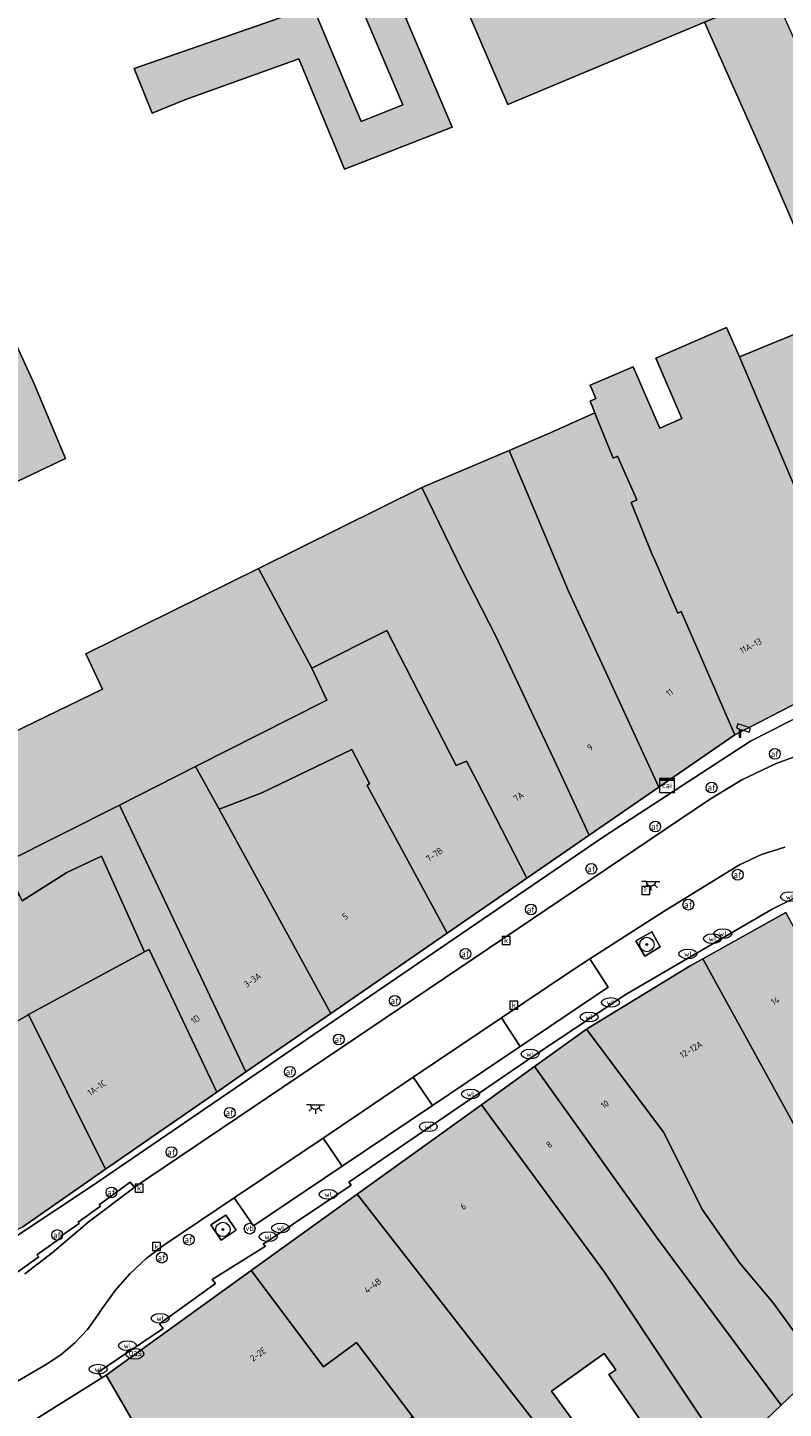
# Model space of a CAD drawing. Header units: metres. Extents: x 196496 to 197479, y 355250 to 356324.
# Tile 69 of 119: x 196926 to 196968, y 355937 to 356013. Entities that reach past the tile are written whole.
import ezdxf
from ezdxf.enums import TextEntityAlignment as Align

# ---------------------------------------------------------------- set-up
doc = ezdxf.new("R2010")
doc.units = ezdxf.units.M
doc.layers.get('0').update_dxf_attribs({"lineweight": 9})
for name, color, linetype, lineweight in [('B-WE-GR-BOOM-S', 251, 'Continuous', 9), ('B-WE-IE-MEUBILAIR_WEGMEUBILAIR-GV', 251, 'Continuous', 9), ('B-WE-IE-MEUBILAIR_WEGMEUBILAIR-S', 251, 'Continuous', 9), ('B-WE-KL-DATA-S', 251, 'Continuous', 9), ('B-WE-KL-ET_LS_OV_LICHTPUNT-S', 251, 'Continuous', 9), ('B-WE-KL-GAS_PUT-S', 251, 'Continuous', 9), ('B-WE-KL-WATER-S', 251, 'Continuous', 9), ('B-WE-OG-BEBOUWING-GV', 251, 'Continuous', 9), ('B-WE-OG-BEBOUWING_HUISNUMMER-T35', 90, 'Continuous', 9), ('B-WE-OG-TERREIN_ERF-GV', 251, 'Continuous', 9), ('B-WE-RI-GWA_KOLK-S', 251, 'Continuous', 9), ('B-WE-RI-GWA_RIOOLPUT-S', 251, 'Continuous', 9), ('B-WE-VH-ONVERHARD-GV', 251, 'Continuous', 9), ('B-WE-VH-VERHARDING_OPEN-GV', 251, 'Continuous', 9), ('B-WE-VH-VERHARDING_STRAATBAKSTEEN-GV', 251, 'Continuous', 9), ('B-WE-VW-AFSLUITPAAL-S', 251, 'Continuous', 9)]:
    doc.layers.add(name, color=color, linetype=linetype, lineweight=lineweight)
doc.layers.add('X-XX-AL-PRESENTATIE_GEBOUW3-V', color=7, linetype='Continuous', lineweight=9, true_color=0xebe1d6)
doc.styles.add('NLCS-ISO', font='NLCS-ISO.ttf')
doc.styles.add('NLCS-ISO-ANNOTATIEF-T35', font='NLCS-ISO.ttf', dxfattribs={"height": 3.5})

# ---------------------------------------------------------------- blocks, each defined once
blk = doc.blocks.new('SKL-DATA_SIGNAAL_CAIKAST-SO')
at = {"color": 0, "linetype": 'ByBlock', "lineweight": 18}
for points in [[(-2, 2), (2, 2), (2, 1.68), (-2, 1.68)], [(-2, 1.52), (2, 1.52), (2, -2), (-2, -2)]]:
    blk.add_lwpolyline(points, close=True, dxfattribs=at)
at = {"color": 0, "linetype": 'ByBlock', "lineweight": 18, "style": 'NLCS-ISO'}
blk.add_text('cai', height=1.5, dxfattribs=at).set_placement((0, 0), align=Align.MIDDLE_CENTER)
blk = doc.blocks.new('SVW-AFSLUITPAAL-SO')
at = {"lineweight": 18}
blk.add_circle((0, 0), 1.5, dxfattribs=at)
at = {"lineweight": 18, "style": 'NLCS-ISO'}
blk.add_text('af', height=1.8, dxfattribs=at).set_placement((0, 0), align=Align.MIDDLE_CENTER)
blk = doc.blocks.new('SIE-WEG_PAAL_VERKEERSBORD-SO')
at = {"color": 0, "linetype": 'ByBlock', "lineweight": 18}
blk.add_circle((0, 0), 1.5, dxfattribs=at)
at = {"color": 0, "linetype": 'ByBlock', "lineweight": 18, "style": 'NLCS-ISO'}
blk.add_text('vb', height=1.5, dxfattribs=at).set_placement((0, 0.13), align=Align.MIDDLE_CENTER)
blk = doc.blocks.new('SKL-WATER_WATERLEIDINGPUT-SO')
at = {"color": 0, "linetype": 'ByBlock', "lineweight": 18}
blk.add_ellipse((0, 0), major_axis=(2.5, 0), ratio=0.54, dxfattribs=at)
at = {"color": 0, "linetype": 'ByBlock', "lineweight": 18, "style": 'NLCS-ISO'}
blk.add_text('wl', height=1.5, dxfattribs=at).set_placement((0, 0), align=Align.MIDDLE_CENTER)
blk = doc.blocks.new('SRI-KOLK-SO')
at = {"color": 0, "linetype": 'ByBlock', "lineweight": 18}
blk.add_lwpolyline([(-1.125, -1.125), (1.125, -1.125), (1.125, 1.125), (-1.125, 1.125)], close=True, dxfattribs=at)
at = {"color": 0, "linetype": 'ByBlock', "lineweight": 18, "style": 'NLCS-ISO'}
blk.add_text('k', height=1.5, dxfattribs=at).set_placement((0, 0), align=Align.MIDDLE_CENTER)
blk = doc.blocks.new('SRI-PUT_INSPECTIEPUT_RIOOLPUT-SO')
at = {"color": 0, "linetype": 'ByBlock', "lineweight": 18}
blk.add_lwpolyline([(-1.12, -1.12), (1.12, -1.12), (1.12, 1.12), (-1.12, 1.12)], close=True, dxfattribs=at)
at = {"color": 0, "linetype": 'ByBlock', "lineweight": 18, "style": 'NLCS-ISO'}
blk.add_text('r', height=1.5, dxfattribs=at).set_placement((0, 0.28), align=Align.MIDDLE_CENTER)
blk = doc.blocks.new('SKL-GAS_PUT-SO')
at = {"color": 0, "linetype": 'ByBlock', "lineweight": 18}
blk.add_ellipse((0, 0), major_axis=(2.5, 0), ratio=0.601255, dxfattribs=at)
at = {"color": 0, "linetype": 'ByBlock', "lineweight": 18, "style": 'NLCS-ISO'}
blk.add_text('gas', height=1.8, dxfattribs=at).set_placement((0.12, 0.3), align=Align.MIDDLE_CENTER)
blk = doc.blocks.new('SIE-WEG_CAMERA-SO')
at = {"color": 0, "linetype": 'ByBlock', "lineweight": 18}
blk.add_lwpolyline([(-1.22, 0.41), (-1.22, -1.92), (-0.72, -1.92), (-0.72, 0.25), (1.55, -0.53), (1.95, 0.66), (-1.6, 1.86), (-2, 0.68)], close=True, dxfattribs=at)
blk = doc.blocks.new('SKL-ET_OV_LICHTPUNT-SO')
at = {"color": 0, "linetype": 'ByBlock', "lineweight": 18}
for points in [[(-1.25, 0), (-2.5, 0)], [(1.25, 0), (2.5, 0)], [(-0.92, -0.85), (-1.83, -1.7)], [(0, -1.25), (0, -2.5)], [(0.92, -0.85), (1.83, -1.7)]]:
    blk.add_lwpolyline(points, dxfattribs=at)
blk.add_lwpolyline([(0, 0), (1.25, 0, -1), (-1.25, 0)], format="xyb", close=True, dxfattribs=at)
blk = doc.blocks.new('SGR-BOOM_01-SO')
at = {"linetype": 'ByBlock', "lineweight": 18}
h = blk.add_hatch(color=0, dxfattribs=at)
h.dxf.hatch_style = 1
edge = h.paths.add_edge_path()
edge.add_arc((0, 0), 0.25, 0, 360)
at = {"color": 0, "linetype": 'ByBlock', "lineweight": 18}
for radius in [2, 0.25]:
    blk.add_circle((0, 0), radius, dxfattribs=at)

msp = doc.modelspace()

# ---------------------------------------------------------------- hatches: boundary and pattern name
at = {"layer": 'X-XX-AL-PRESENTATIE_GEBOUW3-V'}
for points in [[(196950.38, 356015.235), (196950.203, 356015.645), (196964.625, 356022.765), (196964.734, 356022.512), (196966.477, 356023.291), (196966.28, 356023.742), (196965.281, 356026.037), (196944.434, 356015.544), (196947.147, 356009.174), (196944.828, 356008.249), (196942.128, 356014.643), (196932.191, 356011.183), (196933.192, 356008.702), (196935.019, 356009.454), (196941.351, 356011.732), (196943.899, 356005.589), (196949.878, 356007.921), (196947.314, 356013.989), (196949.168, 356014.592)], [(196964.734, 356022.512), (196964.625, 356022.765), (196950.203, 356015.645), (196950.38, 356015.235), (196952.987, 356009.192), (196963.931, 356013.766), (196967.817, 356015.39)], [(196971.073, 356007.969), (196970.844, 356008.485), (196968.435, 356013.919), (196967.817, 356015.39), (196963.931, 356013.766), (196967.2, 356006.388), (196969.037, 356002.132), (196970.228, 355999.374), (196971.136, 355997.27), (196969.709, 355996.733), (196972.459, 355990.029), (196973.574, 355987.681), (196973.532, 355987.662), (196976.991, 355979.955), (196979.898, 355981.566), (196985.509, 355983.877), (196982.774, 355990.492), (196980.778, 355995.489), (196979.455, 355998.573), (196976.55, 356005.592), (196972.813, 356003.987), (196972.306, 356005.149)], [(196915.357, 355984.947), (196915.062, 355984.818), (196913.521, 355984.159), (196901.61, 355978.899), (196907.108, 355966.471), (196907.304, 355966.027), (196919.297, 355971.155), (196914.089, 355982.886), (196919.398, 355985.218), (196924.568, 355987.685), (196928.371, 355989.484), (196926.62, 355993.641), (196924.608, 355998.022), (196920.027, 355996.085), (196919.925, 355996.042), (196921.349, 355992.74), (196923.224, 355988.392), (196917.327, 355985.81)], [(196965.602, 355995.744), (196965.155, 355996.775), (196961.212, 355995.068), (196962.666, 355991.71), (196961.44, 355991.179), (196959.959, 355994.599), (196957.565, 355993.563), (196957.885, 355992.825), (196957.557, 355992.683), (196957.818, 355992.037), (196957.992, 355991.606), (196958.841, 355989.506), (196959.078, 355989.616), (196960.163, 355987.187), (196959.841, 355987.033), (196961.027, 355984.1), (196961.102, 355983.959), (196961.872, 355982.199), (196962.446, 355980.887), (196962.618, 355980.969), (196965.605, 355974.112), (196973.4, 355978.112), (196969.757, 355985.968), (196965.86, 355995.154)], [(196973.532, 355987.662), (196973.574, 355987.681), (196972.459, 355990.029), (196969.709, 355996.733), (196965.86, 355995.154), (196969.757, 355985.968), (196973.4, 355978.112), (196976.991, 355979.955)], [(196953.049, 355989.934), (196954.046, 355987.611), (196956.353, 355982.106), (196961.386, 355971.204), (196965.605, 355974.112), (196962.618, 355980.969), (196962.446, 355980.887), (196961.872, 355982.199), (196961.102, 355983.959), (196961.027, 355984.1), (196959.841, 355987.033), (196960.163, 355987.187), (196959.078, 355989.616), (196958.841, 355989.506), (196957.992, 355991.606), (196957.818, 355992.037), (196955.301, 355990.909)], [(196948.192, 355987.884), (196950.441, 355983.255), (196952.297, 355979.642), (196955.682, 355972.438), (196957.502, 355968.525), (196961.386, 355971.204), (196956.353, 355982.106), (196954.046, 355987.611), (196953.049, 355989.934)], [(196957.502, 355968.525), (196955.682, 355972.438), (196952.297, 355979.642), (196950.441, 355983.255), (196948.192, 355987.884), (196939.103, 355983.378), (196942.072, 355977.818), (196942.188, 355977.877), (196946.245, 355979.925), (196950.097, 355972.399), (196950.682, 355972.656), (196951.261, 355971.546), (196954.045, 355966.141)], [(196935.61, 355972.354), (196942.729, 355975.954), (196942.909, 355976.045), (196942.072, 355977.818), (196939.103, 355983.378), (196929.494, 355978.615), (196930.431, 355976.653), (196922.229, 355972.689), (196922.267, 355972.61), (196924.898, 355967.078), (196924.953, 355966.964), (196931.369, 355970.209)], [(196936.915, 355969.971), (196939.296, 355970.893), (196944.304, 355973.302), (196945.292, 355971.4), (196945.147, 355971.299), (196949.609, 355963.081), (196954.045, 355966.141), (196951.261, 355971.546), (196950.682, 355972.656), (196950.097, 355972.399), (196946.245, 355979.925), (196942.188, 355977.877), (196942.072, 355977.818), (196942.909, 355976.045), (196942.729, 355975.954), (196935.61, 355972.354)], [(196936.915, 355969.971), (196943.135, 355958.616), (196949.609, 355963.081), (196945.147, 355971.299), (196945.292, 355971.4), (196944.304, 355973.302), (196939.296, 355970.893)], [(196931.369, 355970.209), (196938.406, 355955.354), (196943.135, 355958.616), (196936.915, 355969.971), (196935.61, 355972.354)], [(196925.802, 355965.205), (196925.959, 355964.886), (196928.446, 355966.452), (196930.371, 355967.369), (196932.773, 355962.036), (196933.017, 355962.173), (196936.789, 355954.239), (196938.406, 355955.354), (196931.369, 355970.209), (196924.953, 355966.964)], [(196926.247, 355958.503), (196926.319, 355958.544), (196932.773, 355962.036), (196930.371, 355967.369), (196928.446, 355966.452), (196925.959, 355964.886), (196925.802, 355965.205), (196924.29, 355964.337), (196924.32, 355964.274), (196924.493, 355963.963), (196924.395, 355963.897), (196925.481, 355961.697), (196922.014, 355959.951), (196920.756, 355962.201), (196917.837, 355960.563), (196911.011, 355957.646), (196913.741, 355951.474), (196914.453, 355951.788)], [(196969.783, 355951.093), (196974.962, 355943.277), (196978.554, 355945.407), (196977.984, 355946.535), (196975.784, 355950.785), (196968.45, 355964.233), (196963.831, 355961.651), (196969.648, 355951.056)], [(196926.319, 355958.544), (196930.593, 355949.938), (196936.789, 355954.239), (196933.017, 355962.173), (196932.773, 355962.036)], [(196957.348, 355957.74), (196961.635, 355952.001), (196963.815, 355947.685), (196965.886, 355944.713), (196967.748, 355942.505), (196968.816, 355941.033), (196970.369, 355938.892), (196970.939, 355939.436), (196974.962, 355943.277), (196969.783, 355951.093), (196969.648, 355951.056), (196963.831, 355961.651), (196963.123, 355961.255)], [(196930.593, 355949.938), (196926.319, 355958.544), (196926.247, 355958.503), (196914.453, 355951.788), (196918.276, 355942.865), (196925.988, 355946.741)], [(196957.348, 355957.74), (196954.47, 355955.665), (196961.245, 355946.166), (196965.373, 355940.612), (196968.186, 355936.809), (196970.369, 355938.892), (196968.816, 355941.033), (196967.748, 355942.505), (196965.886, 355944.713), (196963.815, 355947.685), (196961.635, 355952.001)], [(196968.186, 355936.809), (196965.373, 355940.612), (196961.245, 355946.166), (196954.47, 355955.665), (196951.512, 355953.534), (196958.365, 355944.207), (196962.347, 355938.199), (196965.175, 355933.933)], [(196951.512, 355953.534), (196944.595, 355948.548), (196955.609, 355934.418), (196953.806, 355933.369), (196954.639, 355932.146), (196956.394, 355933.163), (196956.485, 355933.088), (196957.955, 355934.121), (196955.413, 355937.594), (196958.345, 355939.693), (196958.984, 355938.773), (196958.601, 355938.527), (196961.382, 355934.504), (196958.771, 355932.977), (196952.809, 355929.49), (196955.466, 355925.755), (196958.204, 355927.319), (196958.342, 355927.047), (196966.65, 355931.706), (196966.307, 355932.195), (196965.122, 355933.883), (196965.175, 355933.933), (196962.347, 355938.199), (196958.365, 355944.207)], [(196938.708, 355944.305), (196942.724, 355938.941), (196944.561, 355940.307), (196947.679, 355936.192), (196949.624, 355933.624), (196950.418, 355932.552), (196950.523, 355932.666), (196951.128, 355931.812), (196953.806, 355933.369), (196955.609, 355934.418), (196944.595, 355948.548)], [(196938.708, 355944.305), (196930.633, 355938.485), (196934.205, 355932.311), (196934.24, 355932.331), (196937.574, 355934.262), (196942.977, 355928.254), (196943.505, 355927.663), (196948.724, 355921.9), (196955.466, 355925.755), (196952.809, 355929.49), (196951.128, 355931.812), (196950.523, 355932.666), (196950.418, 355932.552), (196945.54, 355929.103), (196942.84, 355932.684), (196946.279, 355935.138), (196947.679, 355936.192), (196944.561, 355940.307), (196942.724, 355938.941)]]:
    msp.add_hatch(color=256, dxfattribs=at).paths.add_polyline_path(points)

# ---------------------------------------------------------------- linework, layer by layer
at = {"layer": 'B-WE-IE-MEUBILAIR_WEGMEUBILAIR-GV', "flags": 128}
for points in [[(196960.609, 355961.797), (196961.463, 355962.312), (196960.988, 355963.159), (196960.109, 355962.65)], [(196937.296, 355947.392), (196936.46, 355946.851), (196937.03, 355946), (196937.863, 355946.548)]]:
    msp.add_lwpolyline(points, close=True, dxfattribs=at)
at = {"layer": 'B-WE-OG-BEBOUWING-GV', "flags": 128}
for points in [[(196950.38, 356015.235), (196950.203, 356015.645), (196964.625, 356022.765), (196964.734, 356022.512), (196966.477, 356023.291), (196966.28, 356023.742), (196965.281, 356026.037), (196944.434, 356015.544), (196947.147, 356009.174), (196944.828, 356008.249), (196942.128, 356014.643), (196932.191, 356011.183), (196933.192, 356008.702), (196935.019, 356009.454), (196941.351, 356011.732), (196943.899, 356005.589), (196949.878, 356007.921), (196947.314, 356013.989), (196949.168, 356014.592)], [(196964.734, 356022.512), (196964.625, 356022.765), (196950.203, 356015.645), (196950.38, 356015.235), (196952.987, 356009.192), (196963.931, 356013.766), (196967.817, 356015.39)], [(196971.073, 356007.969), (196970.844, 356008.485), (196968.435, 356013.919), (196967.817, 356015.39), (196963.931, 356013.766), (196967.2, 356006.388), (196969.037, 356002.132), (196970.228, 355999.374), (196971.136, 355997.27), (196969.709, 355996.733), (196972.459, 355990.029), (196973.574, 355987.681), (196973.532, 355987.662), (196976.991, 355979.955), (196979.898, 355981.566), (196985.509, 355983.877), (196982.774, 355990.492), (196980.778, 355995.489), (196979.455, 355998.573), (196976.55, 356005.592), (196972.813, 356003.987), (196972.306, 356005.149)], [(196915.357, 355984.947), (196915.062, 355984.818), (196913.521, 355984.159), (196901.61, 355978.899), (196907.108, 355966.471), (196907.304, 355966.027), (196919.297, 355971.155), (196914.089, 355982.886), (196919.398, 355985.218), (196924.568, 355987.685), (196928.371, 355989.484), (196926.62, 355993.641), (196924.608, 355998.022), (196920.027, 355996.085), (196919.925, 355996.042), (196921.349, 355992.74), (196923.224, 355988.392), (196917.327, 355985.81)], [(196965.602, 355995.744), (196965.155, 355996.775), (196961.212, 355995.068), (196962.666, 355991.71), (196961.44, 355991.179), (196959.959, 355994.599), (196957.565, 355993.563), (196957.885, 355992.825), (196957.557, 355992.683), (196957.818, 355992.037), (196957.992, 355991.606), (196958.841, 355989.506), (196959.078, 355989.616), (196960.163, 355987.187), (196959.841, 355987.033), (196961.027, 355984.1), (196961.102, 355983.959), (196961.872, 355982.199), (196962.446, 355980.887), (196962.618, 355980.969), (196965.605, 355974.112), (196973.4, 355978.112), (196969.757, 355985.968), (196965.86, 355995.154)], [(196973.532, 355987.662), (196973.574, 355987.681), (196972.459, 355990.029), (196969.709, 355996.733), (196965.86, 355995.154), (196969.757, 355985.968), (196973.4, 355978.112), (196976.991, 355979.955)], [(196953.049, 355989.934), (196954.046, 355987.611), (196956.353, 355982.106), (196961.386, 355971.204), (196965.605, 355974.112), (196962.618, 355980.969), (196962.446, 355980.887), (196961.872, 355982.199), (196961.102, 355983.959), (196961.027, 355984.1), (196959.841, 355987.033), (196960.163, 355987.187), (196959.078, 355989.616), (196958.841, 355989.506), (196957.992, 355991.606), (196957.818, 355992.037), (196955.301, 355990.909)], [(196948.192, 355987.884), (196950.441, 355983.255), (196952.297, 355979.642), (196955.682, 355972.438), (196957.502, 355968.525), (196961.386, 355971.204), (196956.353, 355982.106), (196954.046, 355987.611), (196953.049, 355989.934)], [(196957.502, 355968.525), (196955.682, 355972.438), (196952.297, 355979.642), (196950.441, 355983.255), (196948.192, 355987.884), (196939.103, 355983.378), (196942.072, 355977.818), (196942.188, 355977.877), (196946.245, 355979.925), (196950.097, 355972.399), (196950.682, 355972.656), (196951.261, 355971.546), (196954.045, 355966.141)], [(196935.61, 355972.354), (196942.729, 355975.954), (196942.909, 355976.045), (196942.072, 355977.818), (196939.103, 355983.378), (196929.494, 355978.615), (196930.431, 355976.653), (196922.229, 355972.689), (196922.267, 355972.61), (196924.898, 355967.078), (196924.953, 355966.964), (196931.369, 355970.209)], [(196936.915, 355969.971), (196939.296, 355970.893), (196944.304, 355973.302), (196945.292, 355971.4), (196945.147, 355971.299), (196949.609, 355963.081), (196954.045, 355966.141), (196951.261, 355971.546), (196950.682, 355972.656), (196950.097, 355972.399), (196946.245, 355979.925), (196942.188, 355977.877), (196942.072, 355977.818), (196942.909, 355976.045), (196942.729, 355975.954), (196935.61, 355972.354)], [(196936.915, 355969.971), (196943.135, 355958.616), (196949.609, 355963.081), (196945.147, 355971.299), (196945.292, 355971.4), (196944.304, 355973.302), (196939.296, 355970.893)], [(196931.369, 355970.209), (196938.406, 355955.354), (196943.135, 355958.616), (196936.915, 355969.971), (196935.61, 355972.354)], [(196925.802, 355965.205), (196925.959, 355964.886), (196928.446, 355966.452), (196930.371, 355967.369), (196932.773, 355962.036), (196933.017, 355962.173), (196936.789, 355954.239), (196938.406, 355955.354), (196931.369, 355970.209), (196924.953, 355966.964)], [(196926.247, 355958.503), (196926.319, 355958.544), (196932.773, 355962.036), (196930.371, 355967.369), (196928.446, 355966.452), (196925.959, 355964.886), (196925.802, 355965.205), (196924.29, 355964.337), (196924.32, 355964.274), (196924.493, 355963.963), (196924.395, 355963.897), (196925.481, 355961.697), (196922.014, 355959.951), (196920.756, 355962.201), (196917.837, 355960.563), (196911.011, 355957.646), (196913.741, 355951.474), (196914.453, 355951.788)], [(196969.783, 355951.093), (196974.962, 355943.277), (196978.554, 355945.407), (196977.984, 355946.535), (196975.784, 355950.785), (196968.45, 355964.233), (196963.831, 355961.651), (196969.648, 355951.056)], [(196926.319, 355958.544), (196930.593, 355949.938), (196936.789, 355954.239), (196933.017, 355962.173), (196932.773, 355962.036)], [(196957.348, 355957.74), (196961.635, 355952.001), (196963.815, 355947.685), (196965.886, 355944.713), (196967.748, 355942.505), (196968.816, 355941.033), (196970.369, 355938.892), (196970.939, 355939.436), (196974.962, 355943.277), (196969.783, 355951.093), (196969.648, 355951.056), (196963.831, 355961.651), (196963.123, 355961.255)], [(196930.593, 355949.938), (196926.319, 355958.544), (196926.247, 355958.503), (196914.453, 355951.788), (196918.276, 355942.865), (196925.988, 355946.741)], [(196957.348, 355957.74), (196954.47, 355955.665), (196961.245, 355946.166), (196965.373, 355940.612), (196968.186, 355936.809), (196970.369, 355938.892), (196968.816, 355941.033), (196967.748, 355942.505), (196965.886, 355944.713), (196963.815, 355947.685), (196961.635, 355952.001)], [(196968.186, 355936.809), (196965.373, 355940.612), (196961.245, 355946.166), (196954.47, 355955.665), (196951.512, 355953.534), (196958.365, 355944.207), (196962.347, 355938.199), (196965.175, 355933.933)], [(196951.512, 355953.534), (196944.595, 355948.548), (196955.609, 355934.418), (196953.806, 355933.369), (196954.639, 355932.146), (196956.394, 355933.163), (196956.485, 355933.088), (196957.955, 355934.121), (196955.413, 355937.594), (196958.345, 355939.693), (196958.984, 355938.773), (196958.601, 355938.527), (196961.382, 355934.504), (196958.771, 355932.977), (196952.809, 355929.49), (196955.466, 355925.755), (196958.204, 355927.319), (196958.342, 355927.047), (196966.65, 355931.706), (196966.307, 355932.195), (196965.122, 355933.883), (196965.175, 355933.933), (196962.347, 355938.199), (196958.365, 355944.207)], [(196938.708, 355944.305), (196942.724, 355938.941), (196944.561, 355940.307), (196947.679, 355936.192), (196949.624, 355933.624), (196950.418, 355932.552), (196950.523, 355932.666), (196951.128, 355931.812), (196953.806, 355933.369), (196955.609, 355934.418), (196944.595, 355948.548)], [(196938.708, 355944.305), (196930.633, 355938.485), (196934.205, 355932.311), (196934.24, 355932.331), (196937.574, 355934.262), (196942.977, 355928.254), (196943.505, 355927.663), (196948.724, 355921.9), (196955.466, 355925.755), (196952.809, 355929.49), (196951.128, 355931.812), (196950.523, 355932.666), (196950.418, 355932.552), (196945.54, 355929.103), (196942.84, 355932.684), (196946.279, 355935.138), (196947.679, 355936.192), (196944.561, 355940.307), (196942.724, 355938.941)]]:
    msp.add_lwpolyline(points, close=True, dxfattribs=at)
at = {"layer": 'B-WE-OG-TERREIN_ERF-GV', "flags": 128}
for points in [[(196947.314, 356013.989), (196949.878, 356007.921), (196943.899, 356005.589), (196941.351, 356011.732), (196935.019, 356009.454), (196933.192, 356008.702), (196932.191, 356011.183), (196942.128, 356014.643), (196944.828, 356008.249), (196947.147, 356009.174), (196944.434, 356015.544)], [(196969.037, 356002.132), (196967.2, 356006.388), (196963.931, 356013.766), (196952.987, 356009.192), (196950.38, 356015.235)], [(196924.608, 355998.022), (196926.62, 355993.641), (196928.371, 355989.484), (196924.568, 355987.685)], [(196922.229, 355972.689), (196930.431, 355976.653), (196929.494, 355978.615), (196939.103, 355983.378), (196948.192, 355987.884), (196953.049, 355989.934), (196955.301, 355990.909), (196957.818, 355992.037), (196957.557, 355992.683), (196957.885, 355992.825), (196957.565, 355993.563), (196959.959, 355994.599), (196961.44, 355991.179), (196962.666, 355991.71), (196961.212, 355995.068), (196965.155, 355996.775), (196965.602, 355995.744), (196965.86, 355995.154), (196969.709, 355996.733)], [(196970.369, 355938.892), (196968.186, 355936.809), (196965.175, 355933.933)], [(196934.205, 355932.311), (196930.633, 355938.485), (196930.39, 355938.334), (196923.022, 355933.736)]]:
    msp.add_lwpolyline(points, dxfattribs=at)
msp.add_lwpolyline([(196958.771, 355932.977), (196961.382, 355934.504), (196958.601, 355938.527), (196958.984, 355938.773), (196958.345, 355939.693), (196955.413, 355937.594), (196957.955, 355934.121), (196956.485, 355933.088), (196956.394, 355933.163), (196954.639, 355932.146), (196953.806, 355933.369), (196951.128, 355931.812), (196952.809, 355929.49)], close=True, dxfattribs=at)
at = {"layer": 'B-WE-VH-ONVERHARD-GV', "flags": 128}
for points in [[(196960.609, 355961.797), (196961.463, 355962.312), (196960.988, 355963.159), (196960.109, 355962.65)], [(196937.296, 355947.392), (196936.46, 355946.851), (196937.03, 355946), (196937.863, 355946.548)]]:
    msp.add_lwpolyline(points, close=True, dxfattribs=at)
at = {"layer": 'B-WE-VH-VERHARDING_OPEN-GV', "flags": 128}
for points in [[(196953.661, 355956.772), (196958.564, 355960.07), (196957.538, 355961.653), (196956.529, 355960.987), (196952.624, 355958.358)], [(196947.72, 355955.056), (196948.78, 355953.488), (196953.661, 355956.772), (196952.624, 355958.358)], [(196942.704, 355951.679), (196943.77, 355950.118), (196948.78, 355953.488), (196947.72, 355955.056)], [(196943.77, 355950.118), (196942.704, 355951.679), (196937.752, 355948.345), (196938.826, 355946.792)]]:
    msp.add_lwpolyline(points, close=True, dxfattribs=at)
at = {"layer": 'B-WE-VH-VERHARDING_STRAATBAKSTEEN-GV', "flags": 128}
for points in [[(196973.4, 355978.112), (196965.605, 355974.112), (196961.386, 355971.204), (196957.502, 355968.525), (196954.045, 355966.141), (196949.609, 355963.081), (196943.135, 355958.616), (196938.406, 355955.354), (196936.789, 355954.239), (196930.593, 355949.938), (196925.988, 355946.741)], [(196925.559, 355946.166), (196929.915, 355949.063), (196936.227, 355953.378), (196958.31, 355968.429), (196966.483, 355973.769), (196970.555, 355975.842)], [(196970.555, 355975.842), (196966.483, 355973.769), (196958.31, 355968.429), (196936.227, 355953.378), (196929.915, 355949.063), (196925.559, 355946.166)], [(196924.801, 355943.587), (196926.893, 355945.061), (196926.783, 355945.185), (196928.176, 355946.161), (196928.112, 355946.226), (196929.137, 355946.921), (196929.077, 355947.002), (196930.324, 355947.885), (196930.253, 355947.963), (196931.971, 355949.215), (196932.211, 355948.935), (196964.196, 355970.519), (196965.998, 355971.609), (196967.908, 355972.519), (196969.9, 355973.234)], [(196969.9, 355973.234), (196967.908, 355972.519), (196965.998, 355971.609), (196964.196, 355970.519), (196932.211, 355948.935), (196932.091, 355948.854), (196929.711, 355947.054), (196927.628, 355945.297), (196926.111, 355944.125)], [(196968.399, 355967.866), (196967.102, 355967.462), (196965.878, 355966.873), (196961.679, 355964.309), (196957.538, 355961.653), (196958.564, 355960.07), (196953.661, 355956.772), (196948.78, 355953.488), (196943.77, 355950.118), (196938.826, 355946.792), (196937.752, 355948.345), (196933.839, 355945.711), (196932.853, 355944.971), (196931.944, 355944.13), (196931.126, 355943.2), (196930.412, 355942.196), (196930.197, 355941.858), (196929.597, 355941.031), (196928.897, 355940.277), (196928.11, 355939.613), (196927.255, 355939.053), (196923.587, 355936.923)], [(196923.587, 355936.923), (196927.255, 355939.053), (196928.11, 355939.613), (196928.897, 355940.277), (196929.597, 355941.031), (196930.197, 355941.858), (196930.412, 355942.196), (196931.126, 355943.2), (196931.944, 355944.13), (196932.853, 355944.971), (196933.839, 355945.711), (196937.752, 355948.345), (196942.704, 355951.679), (196947.72, 355955.056), (196952.624, 355958.358), (196956.529, 355960.987), (196957.538, 355961.653), (196961.679, 355964.309), (196965.878, 355966.873), (196967.102, 355967.462), (196968.399, 355967.866)], [(196923.022, 355933.736), (196930.39, 355938.334), (196930.18, 355938.646), (196933.802, 355941.074), (196933.608, 355941.34), (196936.714, 355943.581), (196936.535, 355943.815), (196939.491, 355945.661), (196939.368, 355945.778), (196944.255, 355949.061), (196944.134, 355949.23), (196954.776, 355956.49), (196959.601, 355959.707), (196967.695, 355964.408), (196970.49, 355965.83)], [(196970.49, 355965.83), (196967.695, 355964.408), (196959.601, 355959.707), (196954.776, 355956.49), (196944.134, 355949.23), (196944.255, 355949.061), (196939.368, 355945.778), (196939.491, 355945.661), (196936.535, 355943.815), (196936.714, 355943.581), (196933.608, 355941.34), (196933.802, 355941.074), (196930.18, 355938.646), (196930.39, 355938.334), (196930.633, 355938.485), (196938.708, 355944.305), (196944.595, 355948.548), (196951.512, 355953.534), (196954.47, 355955.665), (196957.348, 355957.74), (196963.123, 355961.255), (196963.831, 355961.651), (196968.45, 355964.233)], [(196926.111, 355944.125), (196927.628, 355945.297), (196929.711, 355947.054), (196932.091, 355948.854), (196932.211, 355948.935), (196931.971, 355949.215), (196930.253, 355947.963), (196930.324, 355947.885), (196929.077, 355947.002), (196929.137, 355946.921), (196928.112, 355946.226), (196928.176, 355946.161), (196926.783, 355945.185), (196926.893, 355945.061), (196924.801, 355943.587)]]:
    msp.add_lwpolyline(points, dxfattribs=at)
for points in [[(196960.609, 355961.797), (196960.109, 355962.65), (196960.988, 355963.159), (196961.463, 355962.312)], [(196937.296, 355947.392), (196937.863, 355946.548), (196937.03, 355946), (196936.46, 355946.851)]]:
    msp.add_lwpolyline(points, close=True, dxfattribs=at)

# ---------------------------------------------------------------- block references
at = {"layer": 'B-WE-GR-BOOM-S', "xscale": 0.2, "yscale": 0.2, "zscale": 0.2}
for p in [(196960.715, 355962.446), (196937.128, 355946.591)]:
    msp.add_blockref('SGR-BOOM_01-SO', p, dxfattribs=at)
at = {"layer": 'B-WE-IE-MEUBILAIR_WEGMEUBILAIR-S', "xscale": 0.2, "yscale": 0.2, "zscale": 0.2}
for name, p in [('SIE-WEG_CAMERA-SO', (196966.094, 355974.363)), ('SIE-WEG_CAMERA-SO', (196966.094, 355974.363)), ('SIE-WEG_PAAL_VERKEERSBORD-SO', (196938.618, 355946.635))]:
    msp.add_blockref(name, p, dxfattribs=at)
at = {"layer": 'B-WE-KL-DATA-S', "xscale": 0.2, "yscale": 0.2, "zscale": 0.2}
msp.add_blockref('SKL-DATA_SIGNAAL_CAIKAST-SO', (196961.841, 355971.295), dxfattribs=at)
at = {"layer": 'B-WE-KL-ET_LS_OV_LICHTPUNT-S', "xscale": 0.2, "yscale": 0.2, "zscale": 0.2}
for p in [(196960.938, 355965.949), (196942.272, 355953.518)]:
    msp.add_blockref('SKL-ET_OV_LICHTPUNT-SO', p, dxfattribs=at)
at = {"layer": 'B-WE-KL-GAS_PUT-S', "xscale": 0.2, "yscale": 0.2, "zscale": 0.2}
msp.add_blockref('SKL-GAS_PUT-SO', (196932.232, 355939.673), dxfattribs=at)
at = {"layer": 'B-WE-KL-WATER-S', "xscale": 0.2, "yscale": 0.2, "zscale": 0.2}
for p in [(196968.658, 355965.105), (196964.365, 355962.768), (196964.937, 355963.045), (196963.001, 355961.925), (196958.693, 355959.221), (196957.502, 355958.412), (196954.215, 355956.357), (196950.908, 355954.124), (196948.557, 355952.311), (196942.988, 355948.55), (196940.337, 355946.666), (196939.649, 355946.186), (196933.642, 355941.646), (196931.813, 355940.128), (196930.193, 355938.816)]:
    msp.add_blockref('SKL-WATER_WATERLEIDINGPUT-SO', p, dxfattribs=at)
at = {"layer": 'B-WE-RI-GWA_KOLK-S', "xscale": 0.2, "yscale": 0.2, "zscale": 0.2}
for p in [(196952.883, 355962.671), (196953.318, 355959.075), (196932.464, 355948.888), (196933.436, 355945.64)]:
    msp.add_blockref('SRI-KOLK-SO', p, dxfattribs=at)
at = {"layer": 'B-WE-RI-GWA_RIOOLPUT-S', "xscale": 0.2, "yscale": 0.2, "zscale": 0.2}
msp.add_blockref('SRI-PUT_INSPECTIEPUT_RIOOLPUT-SO', (196960.655, 355965.445), dxfattribs=at)
at = {"layer": 'B-WE-VW-AFSLUITPAAL-S', "xscale": 0.2, "yscale": 0.2, "zscale": 0.2}
for p in [(196967.838, 355973.053), (196964.318, 355971.178), (196961.183, 355969.01), (196957.627, 355966.654), (196965.77, 355966.33), (196954.265, 355964.4), (196963.024, 355964.666), (196950.623, 355961.927), (196946.694, 355959.318), (196943.572, 355957.165), (196940.856, 355955.364), (196937.511, 355953.084), (196934.267, 355950.895), (196930.927, 355948.651), (196927.91, 355946.283), (196935.227, 355946.023), (196933.73, 355945.024)]:
    msp.add_blockref('SVW-AFSLUITPAAL-SO', p, dxfattribs=at)

# ---------------------------------------------------------------- texts
at = {"layer": 'B-WE-OG-BEBOUWING_HUISNUMMER-T35', "style": 'NLCS-ISO-ANNOTATIEF-T35'}
for s, rotation, p in [('11A-13', 27.2, (196966.493, 355979.063)), ('11', 34.6, (196961.976, 355976.469)), ('9', 34.6, (196957.548, 355973.416)), ('7A', 34.6, (196953.577, 355970.677)), ('7-7B', 34.6, (196948.898, 355967.45)), ('5', 34.6, (196943.922, 355964.018)), ('3-3A', 34.6, (196938.777, 355960.469)), ('14', 30.3, (196967.856, 355959.317)), ('1D', 34.6, (196935.597, 355958.276)), ('12-12A', 31.3, (196963.177, 355956.605)), ('1A-1C', 34.8, (196930.111, 355954.473)), ('10', 35.8, (196958.378, 355953.551)), ('8', 35.8, (196955.275, 355951.315)), ('6', 35.8, (196950.501, 355947.875)), ('4-4B', 36.9, (196945.469, 355943.47)), ('2-2E', 35.8, (196939.083, 355939.645))]:
    msp.add_text(s, height=0.36, rotation=rotation, dxfattribs=at).set_placement(p, align=Align.MIDDLE)

doc.saveas('drawing.dxf')
